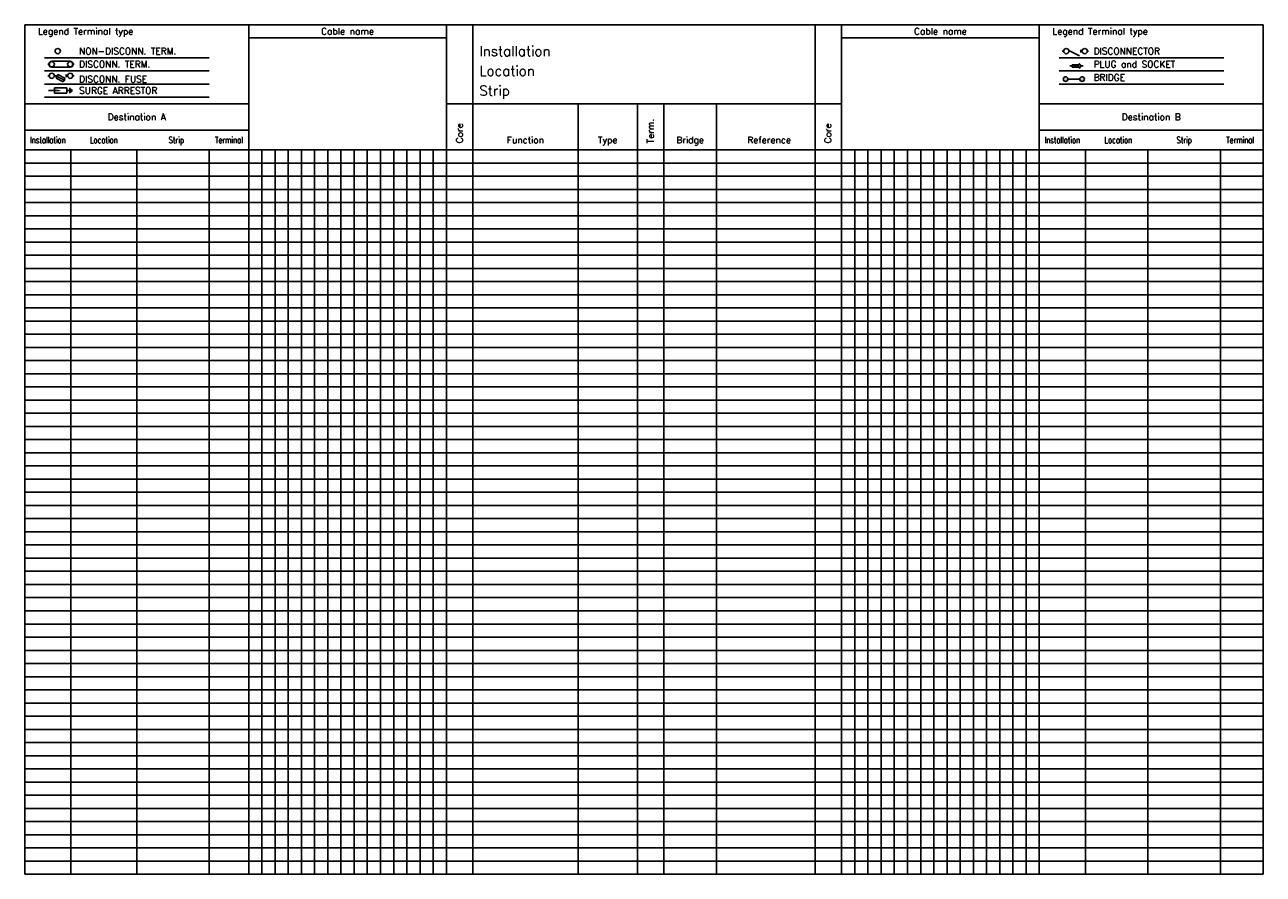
# Model space of a CAD drawing. Extents: x 30 to 406, y 28 to 286.
import ezdxf
from ezdxf.enums import TextEntityAlignment as Align

# ---------------------------------------------------------------- set-up
doc = ezdxf.new("R2010")
doc.units = 0
doc.header["$LTSCALE"] = 25
doc.layers.get('0').update_dxf_attribs({"linetype": 'CONTINUOUS'})
for name, color, linetype in [('ECS_LEV_SYM', 7, 'CONTINUOUS'), ('ECS_LEV_SYM_DEVID', 7, 'CONTINUOUS'), ('ECS_LEV_SYM_GEO_SCM', 7, 'CONTINUOUS'), ('ECS_LEV_SYMCR', 7, 'CONTINUOUS'), ('ECS_LXV_LINE', 7, 'CONTINUOUS'), ('ECS_LXV_TEXT', 7, 'CONTINUOUS')]:
    doc.layers.add(name, color=color, linetype=linetype)
doc.styles.add('ROMANS', font='ROMANS.SHX', dxfattribs={"oblique": 0.017453, "height": 1})

# ---------------------------------------------------------------- blocks, each defined once
blk = doc.blocks.new('SGBR_TA_XTRWT')
at = {"layer": 'ECS_LEV_SYM_GEO_SCM', "color": 0}
for p, q in [((-12.5, 0), (-12, 0)), ((-10, 0), (-9.5, 0)), ((-9.5, 0), (-5.92, -1.79)), ((-5.5, -0.5), (-5.5, 0.5)), ((-5.5, 0), (-5, 0)), ((-3, 0), (-2.5, 0))]:
    blk.add_line(p, q, dxfattribs=at)
at = {"layer": 'ECS_LEV_SYM_GEO_SCM', "color": 0, "linetype": 'Continuous'}
for centre in [(-11, 0), (-4, 0)]:
    blk.add_circle(centre, 1, dxfattribs=at)
at = {"layer": 'ECS_LEV_SYM_DEVID', "linetype": 'Continuous', "style": 'ROMANS'}
for tag, p in [('ECS_T_DEVID_3', (-8.5, 5.98)), ('ECS_T_DEVID_2', (-8.5, 3.74)), ('ECS_T_DEVID_1', (-8.5, 1.5))]:
    blk.add_attdef(tag, text='', height=1.6, dxfattribs=at).set_placement(p, align=Align.RIGHT)
at = {"layer": 'ECS_LEV_SYMCR', "color": 0, "linetype": 'Continuous', "style": 'ROMANS'}
for tag, p in [('ECS_T_CRC_TEXT_P', (-8.5, -0.74)), ('ECS_T_CRC_TEXT_N', (-8.5, -2.98))]:
    blk.add_attdef(tag, text='', height=1.4, dxfattribs=at).set_placement(p, align=Align.RIGHT)
blk = doc.blocks.new('SGBR_TA_XKRW')
at = {"layer": 'ECS_LEV_SYM_GEO_SCM', "color": 0, "linetype": 'Continuous'}
blk.add_circle((-5, 0), 1, dxfattribs=at)
at = {"layer": 'ECS_LEV_SYM_DEVID', "linetype": 'Continuous', "style": 'ROMANS'}
for tag, p in [('ECS_T_DEVID_3', (-6, 5.48)), ('ECS_T_DEVID_2', (-6, 3.24)), ('ECS_T_DEVID_1', (-6, 1))]:
    blk.add_attdef(tag, text='', height=1.6, dxfattribs=at).set_placement(p, align=Align.RIGHT)
at = {"layer": 'ECS_LEV_SYMCR', "color": 0, "linetype": 'Continuous', "style": 'ROMANS'}
for tag, p in [('ECS_T_CRC_TEXT_P', (-6, -1.24)), ('ECS_T_CRC_TEXT_N', (-6, -3.48))]:
    blk.add_attdef(tag, text='', height=1.4, dxfattribs=at).set_placement(p, align=Align.RIGHT)
blk = doc.blocks.new('SGBR_TA_XTRW2')
at = {"color": 7}
for centre, start, end in [((-11, 0), 90, 270), ((-4, 0), 270, 90)]:
    blk.add_arc(centre, 1.118, start, end, dxfattribs=at)
at = {"layer": 'ECS_LEV_SYM_GEO_SCM', "color": 0}
for p, q in [((-12.5, 0), (-12, 0)), ((-11, 1.118), (-4, 1.118)), ((-3, 0), (-2.5, 0)), ((-11, -1.118), (-4, -1.118))]:
    blk.add_line(p, q, dxfattribs=at)
at = {"layer": 'ECS_LEV_SYM_GEO_SCM', "color": 0, "linetype": 'Continuous'}
for centre in [(-11, 0), (-4, 0)]:
    blk.add_circle(centre, 1, dxfattribs=at)
at = {"layer": 'ECS_LEV_SYM_DEVID', "linetype": 'Continuous', "style": 'ROMANS'}
for tag, p in [('ECS_T_DEVID_3', (-8.5, 5.98)), ('ECS_T_DEVID_2', (-8.5, 3.74)), ('ECS_T_DEVID_1', (-8.5, 1.5))]:
    blk.add_attdef(tag, text='', height=1.6, dxfattribs=at).set_placement(p, align=Align.RIGHT)
at = {"layer": 'ECS_LEV_SYMCR', "color": 0, "linetype": 'Continuous', "style": 'ROMANS'}
for tag, p in [('ECS_T_CRC_TEXT_P', (-8.5, -0.74)), ('ECS_T_CRC_TEXT_N', (-8.5, -2.98))]:
    blk.add_attdef(tag, text='', height=1.4, dxfattribs=at).set_placement(p, align=Align.RIGHT)
blk = doc.blocks.new('SGBR_TA_XTRWF')
at = {"layer": 'ECS_LEV_SYM_GEO_SCM', "color": 0}
for p, q in [((-12.5, 0), (-12, 0)), ((-10, 0), (-9.5, 0)), ((-9.5, 0), (-5.92, -1.79)), ((-9.39, -0.89), (-8.72, 0.45)), ((-8.72, 0.45), (-6.03, -0.89)), ((-5.5, -0.5), (-5.5, 0.5)), ((-5.5, 0), (-5, 0)), ((-3, 0), (-2.5, 0)), ((-9.39, -0.89), (-6.7, -2.24)), ((-6.7, -2.24), (-6.03, -0.89))]:
    blk.add_line(p, q, dxfattribs=at)
at = {"layer": 'ECS_LEV_SYM_GEO_SCM', "color": 0, "linetype": 'Continuous'}
for centre in [(-11, 0), (-4, 0)]:
    blk.add_circle(centre, 1, dxfattribs=at)
at = {"layer": 'ECS_LEV_SYM_DEVID', "linetype": 'Continuous', "style": 'ROMANS'}
for tag, p in [('ECS_T_DEVID_3', (-8.5, 5.98)), ('ECS_T_DEVID_2', (-8.5, 3.74)), ('ECS_T_DEVID_1', (-8.5, 1.5))]:
    blk.add_attdef(tag, text='', height=1.6, dxfattribs=at).set_placement(p, align=Align.RIGHT)
at = {"layer": 'ECS_LEV_SYMCR', "color": 0, "linetype": 'Continuous', "style": 'ROMANS'}
for tag, p in [('ECS_T_CRC_TEXT_P', (-8.5, -0.74)), ('ECS_T_CRC_TEXT_N', (-8.5, -2.98))]:
    blk.add_attdef(tag, text='', height=1.4, dxfattribs=at).set_placement(p, align=Align.RIGHT)
blk = doc.blocks.new('SGBR_TA_XLPROT1')
at = {"layer": 'ECS_LEV_SYM_GEO_SCM'}
blk.add_hatch(color=7, dxfattribs=at).paths.add_polyline_path([(-7.5, 0), (-8.8, 0.4), (-8.8, -0.4)])
at = {"layer": 'ECS_LEV_SYM_GEO_SCM', "color": 0}
for p, q in [((-12.25, 0), (-10, 0)), ((-10, 1), (-5.25, 1)), ((-10, -1), (-10, 1)), ((-10, 0), (-8.75, 0)), ((-5.25, -1), (-5.25, 1)), ((-5.25, 0), (-4.25, 0)), ((-4.7, 0), (-4.2, 0)), ((-4.2, -1), (-4.2, 1)), ((-3.8, -0.7), (-3.8, 0.7)), ((-3.4, -0.4), (-3.4, 0.4)), ((-10, -1), (-5.25, -1))]:
    blk.add_line(p, q, dxfattribs=at)
at = {"layer": 'ECS_LEV_SYM_DEVID', "linetype": 'Continuous', "style": 'ROMANS'}
for tag, p in [('ECS_T_DEVID_3', (2.5, 4.48)), ('ECS_T_DEVID_2', (2.5, 2.24)), ('ECS_T_DEVID_1', (2.5, 0))]:
    blk.add_attdef(tag, text='', height=1.6, dxfattribs=at).set_placement(p, align=Align.MIDDLE_CENTER)
at = {"layer": 'ECS_LEV_SYMCR', "color": 0, "linetype": 'Continuous', "style": 'ROMANS'}
for tag, p in [('ECS_T_CRC_TEXT_N', (2.5, -4.48)), ('ECS_T_CRC_TEXT_P', (2.5, -2.24))]:
    blk.add_attdef(tag, text='', height=1.4, dxfattribs=at).set_placement(p, align=Align.MIDDLE_CENTER)
blk = doc.blocks.new('SECC_TA_XCOM')
at = {"linetype": 'Continuous'}
blk.add_hatch(color=7, dxfattribs=at).paths.add_polyline_path([(-12, -0.33), (-12, 0.33), (-14, 0.33), (-14, -0.33)])
at = {"layer": 'ECS_LEV_SYM_GEO_SCM', "color": 0, "linetype": 'Continuous'}
for p, q in [((-14.67, 0), (-14, 0)), ((-14, 0.33), (-12, 0.33)), ((-14, -0.33), (-14, 0.33)), ((-12, -0.33), (-12, 0.33)), ((-14, -0.33), (-12, -0.33))]:
    blk.add_line(p, q, dxfattribs=at)
at = {"layer": 'ECS_LEV_SYM_GEO_SCM', "color": 0}
blk.add_line((-11.33, 0), (-10.67, 0), dxfattribs=at)
at = {"layer": 'ECS_LEV_SYM_GEO_SCM', "color": 7}
blk.add_arc((-12, 0), 0.667, 270, 90, dxfattribs=at)
at = {"layer": 'ECS_LEV_SYM_DEVID', "linetype": 'Continuous', "style": 'ROMANS'}
for tag, p in [('ECS_T_DEVID_3', (0, 4.48)), ('ECS_T_DEVID_2', (0, 2.24)), ('ECS_T_DEVID_1', (0, 0))]:
    blk.add_attdef(tag, text='', height=1.6, dxfattribs=at).set_placement(p, align=Align.MIDDLE_CENTER)
at = {"layer": 'ECS_LEV_SYMCR', "color": 0, "linetype": 'Continuous', "style": 'ROMANS'}
for tag, p in [('ECS_T_CRC_TEXT_N', (0, -4.48)), ('ECS_T_CRC_TEXT_P', (0, -2.24))]:
    blk.add_attdef(tag, text='', height=1.6, dxfattribs=at).set_placement(p, align=Align.MIDDLE_CENTER)
blk = doc.blocks.new('__TEXT_')

msp = doc.modelspace()

# ---------------------------------------------------------------- hatches: boundary and pattern name
h = msp.add_hatch(color=7)
edge = h.paths.add_edge_path()
edge.add_arc((346, 269.5), 0.707, 0, 360)
edge = h.paths.add_edge_path()
edge.add_arc((351, 269.5), 0.707, 0, 360)

# ---------------------------------------------------------------- linework, layer by layer
at = {"color": 7}
for centre in [(346, 269.5), (351, 269.5)]:
    msp.add_circle(centre, 0.707, dxfattribs=at)
at = {"layer": 'ECS_LXV_LINE', "color": 1, "linetype": 'Continuous'}
for p, q in [((30, 286), (406, 286)), ((30, 28), (30, 286)), ((98, 28), (98, 286)), ((158, 28), (158, 286)), ((166, 28), (166, 286)), ((270, 28), (270, 286)), ((338, 28), (338, 286)), ((30, 262), (98, 262)), ((158, 262), (278, 262)), ((338, 262), (406, 262)), ((30, 248), (406, 248)), ((30, 228), (406, 228)), ((30, 228), (402, 228)), ((30, 208), (406, 208)), ((30, 188), (406, 188)), ((30, 168), (406, 168)), ((30, 148), (406, 148)), ((30, 128), (406, 128)), ((30, 108), (406, 108)), ((30, 88), (406, 88)), ((30, 68), (406, 68)), ((30, 48), (406, 48)), ((30, 28), (406, 28))]:
    msp.add_line(p, q, dxfattribs=at)
at = {"layer": 'ECS_LXV_LINE', "color": 7, "linetype": 'Continuous'}
for p, q in [((278, 28), (278, 286)), ((406, 28), (406, 286)), ((98, 282), (158, 282)), ((278, 282), (338, 282)), ((36, 276), (86, 276)), ((344, 276), (394, 276)), ((36, 272), (86, 272)), ((344, 272), (394, 272)), ((36, 268), (86, 268)), ((344, 268), (394, 268)), ((36, 264), (86, 264)), ((198, 28), (198, 262)), ((216, 28), (216, 262)), ((224, 28), (224, 262)), ((240, 28), (240, 262)), ((30, 254), (98, 254)), ((338, 254), (406, 254)), ((44, 28), (44, 248)), ((64, 28), (64, 248)), ((86, 28), (86, 248)), ((102, 28), (102, 248)), ((106, 28), (106, 248)), ((110, 28), (110, 248)), ((114, 28), (114, 248)), ((118, 28), (118, 248)), ((122, 28), (122, 248)), ((126, 28), (126, 248)), ((130, 28), (130, 248)), ((134, 28), (134, 248)), ((138, 28), (138, 248)), ((142, 28), (142, 248)), ((146, 28), (146, 248)), ((150, 28), (150, 248)), ((154, 28), (154, 248)), ((282, 28), (282, 248)), ((286, 28), (286, 248)), ((290, 28), (290, 248)), ((294, 28), (294, 248)), ((298, 28), (298, 248)), ((302, 28), (302, 248)), ((306, 28), (306, 248)), ((310, 28), (310, 248)), ((314, 28), (314, 248)), ((318, 28), (318, 248)), ((322, 28), (322, 248)), ((326, 28), (326, 248)), ((330, 28), (330, 248)), ((334, 28), (334, 248)), ((352, 28), (352, 248)), ((371, 28), (371, 248)), ((393, 28), (393, 248)), ((30, 244), (406, 244)), ((30, 240), (406, 240)), ((30, 236), (406, 236)), ((30, 232), (406, 232)), ((30, 224), (406, 224)), ((30, 220), (406, 220)), ((30, 216), (406, 216)), ((30, 212), (406, 212)), ((30, 204), (406, 204)), ((30, 200), (406, 200)), ((30, 196), (406, 196)), ((30, 192), (406, 192)), ((30, 184), (406, 184)), ((30, 180), (406, 180)), ((30, 176), (406, 176)), ((30, 172), (406, 172)), ((30, 164), (406, 164)), ((30, 160), (406, 160)), ((30, 156), (406, 156)), ((30, 152), (406, 152)), ((30, 144), (406, 144)), ((30, 140), (406, 140)), ((30, 136), (406, 136)), ((30, 136), (402, 136)), ((30, 132), (406, 132)), ((30, 124), (406, 124)), ((30, 120), (406, 120)), ((30, 116), (406, 116)), ((30, 112), (406, 112)), ((30, 104), (406, 104)), ((30, 100), (406, 100)), ((30, 96), (406, 96)), ((30, 92), (406, 92)), ((30, 84), (406, 84)), ((30, 80), (406, 80)), ((30, 76), (406, 76)), ((30, 72), (406, 72)), ((30, 64), (406, 64)), ((30, 60), (406, 60)), ((30, 56), (406, 56)), ((30, 52), (406, 52)), ((30, 44), (406, 44)), ((30, 40), (406, 40)), ((30, 36), (406, 36)), ((30, 32), (406, 32))]:
    msp.add_line(p, q, dxfattribs=at)
at = {"layer": 'ECS_LXV_LINE', "color": 7}
msp.add_line((346.5, 269.5), (350.5, 269.5), dxfattribs=at)

# ---------------------------------------------------------------- block references
at = {"layer": 'ECS_LEV_SYM', "yscale": 0.7999999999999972, "zscale": 0.8}
for name, p, xscale in [('SGBR_TA_XKRW', (44, 278), 0.8000000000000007), ('SGBR_TA_XTRWT', (355, 278), 0.7999999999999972), ('SGBR_TA_XTRW2', (47, 274), 0.8000000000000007), ('SGBR_TA_XTRWF', (47, 270.5), 0.8000000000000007), ('SGBR_TA_XLPROT1', (47, 266), 0.8000000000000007)]:
    msp.add_blockref(name, p, dxfattribs=dict(at, xscale=xscale))
at = {"layer": 'ECS_LEV_SYM'}
msp.add_blockref('SECC_TA_XCOM', (362, 273.5), dxfattribs=at)
at = {"layer": 'ECS_LXV_TEXT', "color": 7, "linetype": 'Continuous'}
ref = msp.add_blockref('__TEXT_', (0, 0), dxfattribs=at)
ref.add_attrib('ECS_T_TEXT_0.1', 'Legend Terminal type', dxfattribs={"color": 7, "height": 2, "style": 'ROMANS'}).set_placement((34, 284), align=Align.MIDDLE_LEFT)
ref = msp.add_blockref('__TEXT_', (0, 0), dxfattribs=at)
ref.add_attrib('ECS_T_TEXT_0.1', 'Cable name', dxfattribs={"color": 7, "height": 2, "style": 'ROMANS'}).set_placement((128, 284), align=Align.MIDDLE_CENTER)
ref = msp.add_blockref('__TEXT_', (0, 0), dxfattribs=at)
ref.add_attrib('ECS_T_TEXT_0.1', 'Cable name', dxfattribs={"color": 7, "height": 2, "style": 'ROMANS'}).set_placement((308, 284), align=Align.MIDDLE_CENTER)
ref = msp.add_blockref('__TEXT_', (0, 0), dxfattribs=at)
ref.add_attrib('ECS_T_TEXT_0.1', 'Legend Terminal type', dxfattribs={"color": 7, "height": 2, "style": 'ROMANS'}).set_placement((342, 284), align=Align.MIDDLE_LEFT)
ref = msp.add_blockref('__TEXT_', (0, 0), dxfattribs=at)
ref.add_attrib('ECS_T_TEXT_0.0', 'NON-DISCONN. TERM.', dxfattribs={"color": 7, "height": 2, "style": 'ROMANS'}).set_placement((46.5, 278), align=Align.MIDDLE_LEFT)
ref = msp.add_blockref('__TEXT_', (0, 0), dxfattribs=at)
ref.add_attrib('ECS_T_TEXT_0.1', 'Installation', dxfattribs={"color": 7, "height": 3, "style": 'ROMANS'}).set_placement((168, 278), align=Align.MIDDLE_LEFT)
ref = msp.add_blockref('__TEXT_', (0, 0), dxfattribs=at)
ref.add_attrib('ECS_T_TEXT_0.0', 'DISCONNECTOR', dxfattribs={"color": 7, "height": 2, "style": 'ROMANS'}).set_placement((354.5, 278), align=Align.MIDDLE_LEFT)
ref = msp.add_blockref('__TEXT_', (0, 0), dxfattribs=at)
ref.add_attrib('ECS_T_TEXT_0.0', 'DISCONN. TERM.', dxfattribs={"color": 7, "height": 2, "style": 'ROMANS'}).set_placement((46.5, 274), align=Align.MIDDLE_LEFT)
ref = msp.add_blockref('__TEXT_', (0, 0), dxfattribs=at)
ref.add_attrib('ECS_T_TEXT_0.0', 'PLUG and SOCKET', dxfattribs={"color": 7, "height": 2, "style": 'ROMANS'}).set_placement((354.5, 274), align=Align.MIDDLE_LEFT)
ref = msp.add_blockref('__TEXT_', (0, 0), dxfattribs=at)
ref.add_attrib('ECS_T_TEXT_0.1', 'Location', dxfattribs={"color": 7, "height": 3, "style": 'ROMANS'}).set_placement((168, 272), align=Align.MIDDLE_LEFT)
ref = msp.add_blockref('__TEXT_', (0, 0), dxfattribs=at)
ref.add_attrib('ECS_T_TEXT_0.0', 'BRIDGE', dxfattribs={"color": 7, "height": 2, "style": 'ROMANS'}).set_placement((354.5, 270), align=Align.MIDDLE_LEFT)
ref = msp.add_blockref('__TEXT_', (0, 0), dxfattribs=at)
ref.add_attrib('ECS_T_TEXT_0.0', 'SURGE ARRESTOR', dxfattribs={"color": 7, "height": 2, "style": 'ROMANS'}).set_placement((46.5, 266), align=Align.MIDDLE_LEFT)
ref = msp.add_blockref('__TEXT_', (0, 0), dxfattribs=at)
ref.add_attrib('ECS_T_TEXT_0.0', 'DISCONN. FUSE', dxfattribs={"color": 7, "height": 2, "style": 'ROMANS'}).set_placement((46.5, 269.5), align=Align.MIDDLE_LEFT)
ref = msp.add_blockref('__TEXT_', (0, 0), dxfattribs=at)
ref.add_attrib('ECS_T_TEXT_0.1', 'Strip', dxfattribs={"color": 7, "height": 3, "style": 'ROMANS'}).set_placement((168, 266), align=Align.MIDDLE_LEFT)
ref = msp.add_blockref('__TEXT_', (0, 0), dxfattribs=at)
ref.add_attrib('ECS_T_TEXT_0.1', 'Destination A', dxfattribs={"color": 7, "height": 2, "style": 'ROMANS'}).set_placement((64, 258), align=Align.MIDDLE_CENTER)
ref = msp.add_blockref('__TEXT_', (0, 0), dxfattribs=at)
ref.add_attrib('ECS_T_TEXT_0.1', 'Core', dxfattribs={"color": 7, "height": 2, "rotation": 90, "style": 'ROMANS'}).set_placement((162, 250), align=Align.MIDDLE_LEFT)
ref = msp.add_blockref('__TEXT_', (0, 0), dxfattribs=at)
ref.add_attrib('ECS_T_TEXT_0.1', 'Term.', dxfattribs={"color": 7, "height": 2, "rotation": 90, "style": 'ROMANS'}).set_placement((220, 250), align=Align.MIDDLE_LEFT)
ref = msp.add_blockref('__TEXT_', (0, 0), dxfattribs=at)
ref.add_attrib('ECS_T_TEXT_0.1', 'Core', dxfattribs={"color": 7, "height": 2, "rotation": 90, "style": 'ROMANS'}).set_placement((273.8, 249.98), align=Align.MIDDLE_LEFT)
ref = msp.add_blockref('__TEXT_', (0, 0), dxfattribs=at)
ref.add_attrib('ECS_T_TEXT_0.1', 'Destination B', dxfattribs={"color": 7, "height": 2, "style": 'ROMANS'}).set_placement((372, 258), align=Align.MIDDLE_CENTER)
ref = msp.add_blockref('__TEXT_', (0, 0), dxfattribs=at)
ref.add_attrib('ECS_T_TEXT_0.1', 'Installation', dxfattribs={"color": 7, "height": 2, "style": 'ROMANS', "width": 0.75}).set_placement((37, 251), align=Align.MIDDLE_CENTER)
ref = msp.add_blockref('__TEXT_', (0, 0), dxfattribs=at)
ref.add_attrib('ECS_T_TEXT_0.1', 'Location', dxfattribs={"color": 7, "height": 2, "style": 'ROMANS', "width": 0.75}).set_placement((54, 251), align=Align.MIDDLE_CENTER)
ref = msp.add_blockref('__TEXT_', (0, 0), dxfattribs=at)
ref.add_attrib('ECS_T_TEXT_0.1', 'Strip', dxfattribs={"color": 7, "height": 2, "style": 'ROMANS', "width": 0.75}).set_placement((76, 251), align=Align.MIDDLE_CENTER)
ref = msp.add_blockref('__TEXT_', (0, 0), dxfattribs=at)
ref.add_attrib('ECS_T_TEXT_0.1', 'Terminal', dxfattribs={"color": 7, "height": 2, "style": 'ROMANS', "width": 0.75}).set_placement((92, 251), align=Align.MIDDLE_CENTER)
ref = msp.add_blockref('__TEXT_', (0, 0), dxfattribs=at)
ref.add_attrib('ECS_T_TEXT_0.1', 'Function', dxfattribs={"color": 7, "height": 2, "style": 'ROMANS'}).set_placement((182, 251), align=Align.MIDDLE_CENTER)
ref = msp.add_blockref('__TEXT_', (0, 0), dxfattribs=at)
ref.add_attrib('ECS_T_TEXT_0.1', 'Type', dxfattribs={"color": 7, "height": 2, "style": 'ROMANS'}).set_placement((207, 251), align=Align.MIDDLE_CENTER)
ref = msp.add_blockref('__TEXT_', (0, 0), dxfattribs=at)
ref.add_attrib('ECS_T_TEXT_0.1', 'Bridge', dxfattribs={"color": 7, "height": 2, "style": 'ROMANS'}).set_placement((232, 251), align=Align.MIDDLE_CENTER)
ref = msp.add_blockref('__TEXT_', (0, 0), dxfattribs=at)
ref.add_attrib('ECS_T_TEXT_0.1', 'Reference', dxfattribs={"color": 7, "height": 2, "style": 'ROMANS'}).set_placement((256, 251), align=Align.MIDDLE_CENTER)
ref = msp.add_blockref('__TEXT_', (0, 0), dxfattribs=at)
ref.add_attrib('ECS_T_TEXT_0.1', 'Installation', dxfattribs={"color": 7, "height": 2, "style": 'ROMANS', "width": 0.75}).set_placement((345, 251), align=Align.MIDDLE_CENTER)
ref = msp.add_blockref('__TEXT_', (0, 0), dxfattribs=at)
ref.add_attrib('ECS_T_TEXT_0.1', 'Location', dxfattribs={"color": 7, "height": 2, "style": 'ROMANS', "width": 0.75}).set_placement((362, 251), align=Align.MIDDLE_CENTER)
ref = msp.add_blockref('__TEXT_', (0, 0), dxfattribs=at)
ref.add_attrib('ECS_T_TEXT_0.1', 'Strip', dxfattribs={"color": 7, "height": 2, "style": 'ROMANS', "width": 0.75}).set_placement((382, 251), align=Align.MIDDLE_CENTER)
ref = msp.add_blockref('__TEXT_', (0, 0), dxfattribs=at)
ref.add_attrib('ECS_T_TEXT_0.1', 'Terminal', dxfattribs={"color": 7, "height": 2, "style": 'ROMANS', "width": 0.75}).set_placement((399, 251), align=Align.MIDDLE_CENTER)

doc.saveas('drawing.dxf')
